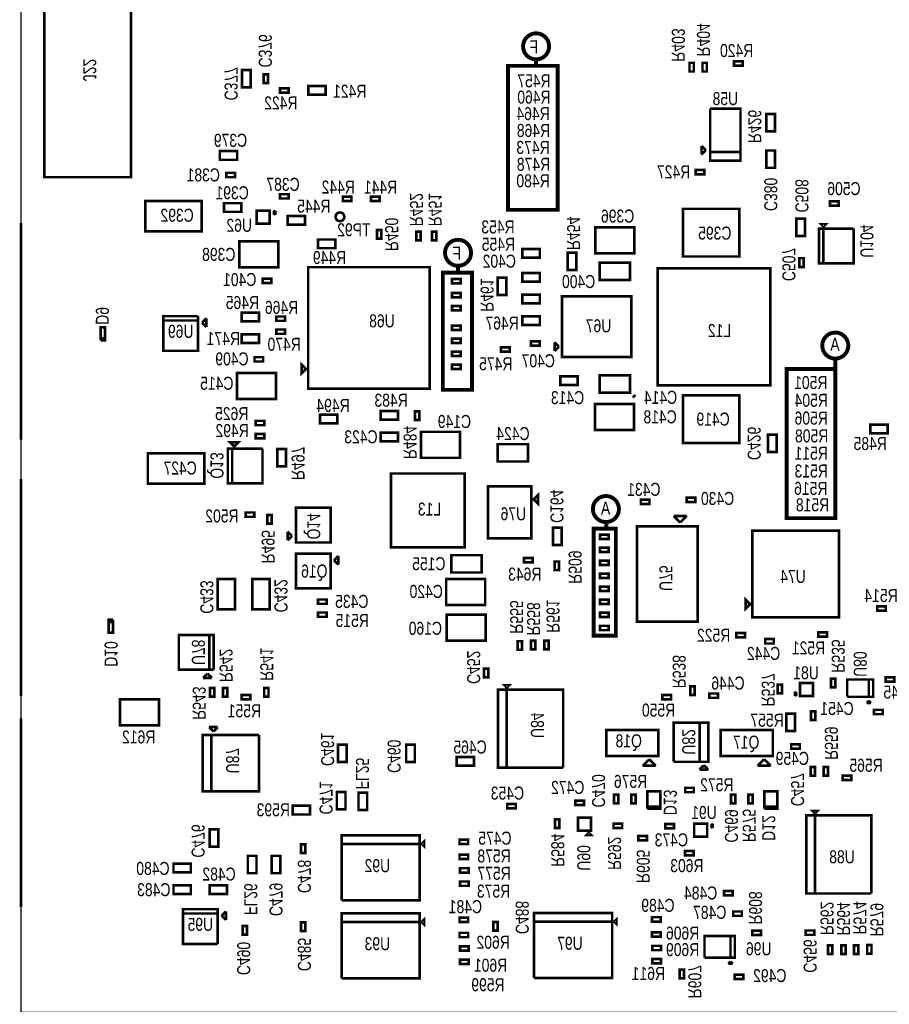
# Model space of a CAD drawing. Extents: x -387 to 3825, y -1404 to 6494.
# Tile 1 of 5: x -153 to 1853, y -132 to 2139. Entities that reach past the tile are written whole.
import ezdxf
from ezdxf.enums import TextEntityAlignment as Align

# ---------------------------------------------------------------- set-up
doc = ezdxf.new("R2010")
doc.units = 0
for name, color, linetype in [('BG_OUTLINE', 95, 'CONTINUOUS'), ('PG_ASSEMBLY_BOTTOM', 52, 'CONTINUOUS'), ('RD_ASSEMBLY_BOTTOM', 52, 'CONTINUOUS')]:
    doc.layers.add(name, color=color, linetype=linetype)

msp = doc.modelspace()

# ---------------------------------------------------------------- linework, layer by layer
at = {"layer": 'BG_OUTLINE'}
msp.add_lwpolyline([(-149.99, -150), (3196.46, -150), (3196.46, 5759.32), (-149.99, 5759.32)], close=True, dxfattribs=at)
at = {"layer": 'BG_OUTLINE', "const_width": 6}
for points in [[(-149.99, 1669.61), (-149.99, 1169.61)], [(-149.99, 1079.06), (-149.99, 579.06)], [(-149.99, 527.12), (-149.99, 92.12)]]:
    msp.add_lwpolyline(points, dxfattribs=at)
at = {"layer": 'PG_ASSEMBLY_BOTTOM'}
for points, const_width in [([(-96.45, 2295.4), (-96.45, 1775.4), (103.55, 1775.4), (103.55, 2295.4), (-96.45, 2295.4)], 6), ([(1038, 2047), (1038, 2032)], 9), ([(1514.55, 2032.4), (1494.55, 2032.4), (1494.55, 2042.4), (1514.55, 2042.4), (1514.55, 2032.4)], 6), ([(359.53, 1982.4), (359.53, 2022.4), (379.53, 2022.4), (379.53, 1982.4), (359.53, 1982.4)], 6), ([(1080, 1700), (973, 1700), (973, 2032), (1088, 2032), (1088, 1700), (1080, 1700)], 9), ([(1391.73, 2019.03), (1391.73, 2039.03), (1401.73, 2039.03), (1401.73, 2019.03), (1391.73, 2019.03)], 6), ([(1421.73, 2019.03), (1421.73, 2039.03), (1431.73, 2039.03), (1431.73, 2019.03), (1421.73, 2019.03)], 6), ([(419.53, 2012.4), (419.53, 1992.4), (409.53, 1992.4), (409.53, 2012.4), (419.53, 2012.4)], 6), ([(447.56, 1980.4), (467.56, 1980.4), (467.56, 1970.4), (447.56, 1970.4), (447.56, 1980.4)], 6), ([(552.56, 1965.4), (512.56, 1965.4), (512.56, 1985.4), (552.56, 1985.4), (552.56, 1965.4)], 6), ([(1439.46, 1933.52), (1509.46, 1933.52), (1509.46, 1813.52), (1439.46, 1813.52), (1439.46, 1833.52), (1509.46, 1833.52)], 6), ([(1509.46, 1833.52), (1439.46, 1833.52), (1439.46, 1933.52)], 6), ([(1569.28, 1880.9), (1569.28, 1920.9), (1589.28, 1920.9), (1589.28, 1880.9), (1569.28, 1880.9)], 6), ([(1419.46, 1827.52), (1419.46, 1847.52)], 6), ([(1419.46, 1847.52), (1429.46, 1837.52)], 6), ([(1429.46, 1837.52), (1419.46, 1827.52)], 6), ([(1588.77, 1836.83), (1588.77, 1796.83), (1568.77, 1796.83), (1568.77, 1836.83), (1588.77, 1836.83)], 6), ([(348.55, 1815.4), (308.55, 1815.4), (308.55, 1835.4), (348.55, 1835.4), (348.55, 1815.4)], 6), ([(1426.2, 1781.63), (1406.2, 1781.63), (1406.2, 1791.63), (1426.2, 1791.63), (1426.2, 1781.63)], 6), ([(323.55, 1785.4), (343.55, 1785.4), (343.55, 1775.4), (323.55, 1775.4), (323.55, 1785.4)], 6), ([(447.59, 1736.17), (467.59, 1736.17), (467.59, 1726.17), (447.59, 1726.17), (447.59, 1736.17)], 6), ([(592.25, 1730.4), (612.25, 1730.4), (612.25, 1720.4), (592.25, 1720.4), (592.25, 1730.4)], 6), ([(677.25, 1720.4), (657.25, 1720.4), (657.25, 1730.4), (677.25, 1730.4), (677.25, 1720.4)], 6), ([(136.55, 1720.4), (266.55, 1720.4), (266.55, 1650.4), (136.55, 1650.4), (136.55, 1720.4)], 6), ([(358.37, 1695.39), (318.37, 1695.39), (318.37, 1715.39), (358.37, 1715.39), (358.37, 1695.39)], 6), ([(1506.55, 1702.4), (1376.55, 1702.4), (1376.55, 1592.4), (1506.55, 1592.4), (1506.55, 1702.4)], 6), ([(1735.69, 1709.78), (1715.69, 1709.78), (1715.69, 1719.78), (1735.69, 1719.78), (1735.69, 1709.78)], 6), ([(423.35, 1668.37), (393.35, 1668.37), (393.35, 1698.37), (423.35, 1698.37), (423.35, 1668.37)], 6), ([(431.35, 1693.37), (436.35, 1698.37)], 6), ([(436.35, 1688.37), (431.35, 1693.37)], 6), ([(436.35, 1698.37), (436.35, 1688.37)], 6), ([(504.78, 1665.63), (464.78, 1665.63), (464.78, 1685.63), (504.78, 1685.63), (504.78, 1665.63)], 6), ([(1658.22, 1679.38), (1658.22, 1639.38), (1638.22, 1639.38), (1638.22, 1679.38), (1658.22, 1679.38)], 6), ([(1174.55, 1659.4), (1264.55, 1659.4), (1264.55, 1599.4), (1174.55, 1599.4), (1174.55, 1659.4)], 6), ([(1770.72, 1656.65), (1770.72, 1576.65), (1690.72, 1576.65), (1690.72, 1656.65), (1700.72, 1656.65), (1700.72, 1576.65)], 6), ([(1700.72, 1661.65), (1695.72, 1666.65), (1705.72, 1666.65), (1700.72, 1661.65)], 6), ([(1700.72, 1576.65), (1700.72, 1656.65), (1770.72, 1656.65)], 6), ([(680.99, 1653.57), (680.99, 1633.57), (670.99, 1633.57), (670.99, 1653.57), (680.99, 1653.57)], 6), ([(771.98, 1649.57), (771.98, 1629.57), (761.98, 1629.57), (761.98, 1649.57), (771.98, 1649.57)], 6), ([(807.98, 1649.57), (807.98, 1629.57), (797.98, 1629.57), (797.98, 1649.57), (807.98, 1649.57)], 6), ([(443.5, 1567.26), (353.5, 1567.26), (353.5, 1627.26), (443.5, 1627.26), (443.5, 1567.26)], 6), ([(535.1, 1631.55), (575.1, 1631.55), (575.1, 1611.55), (535.1, 1611.55), (535.1, 1631.55)], 6), ([(1006.55, 1609.4), (1046.55, 1609.4), (1046.55, 1589.4), (1006.55, 1589.4), (1006.55, 1609.4)], 6), ([(1110.55, 1561.4), (1110.55, 1601.4), (1130.55, 1601.4), (1130.55, 1561.4), (1110.55, 1561.4)], 6), ([(1655.22, 1588.49), (1655.22, 1568.49), (1645.22, 1568.49), (1645.22, 1588.49), (1655.22, 1588.49)], 6), ([(512.37, 1287.76), (792.37, 1287.76), (792.37, 1567.76), (512.37, 1567.76), (512.37, 1287.76)], 6), ([(858, 1556), (858, 1571)], 9), ([(1184.55, 1578.4), (1254.55, 1578.4), (1254.55, 1538.4), (1184.55, 1538.4), (1184.55, 1578.4)], 6), ([(1318.25, 1565.4), (1578.25, 1565.4), (1578.25, 1295.4), (1318.25, 1295.4), (1318.25, 1565.4)], 6), ([(427.55, 1531.26), (407.55, 1531.26), (407.55, 1541.26), (427.55, 1541.26), (427.55, 1531.26)], 6), ([(879, 1285), (823, 1285), (823, 1555), (890, 1555), (890, 1285), (867, 1285)], 9), ([(969.55, 1543.4), (969.55, 1503.4), (949.55, 1503.4), (949.55, 1543.4), (969.55, 1543.4)], 6), ([(1006.55, 1554.4), (1046.55, 1554.4), (1046.55, 1534.4), (1006.55, 1534.4), (1006.55, 1554.4)], 6), ([(864.06, 1530.48), (844.06, 1530.48), (844.06, 1540.48), (864.06, 1540.48), (864.06, 1530.48)], 6), ([(864.06, 1497.98), (844.06, 1497.98), (844.06, 1507.98), (864.06, 1507.98), (864.06, 1497.98)], 6), ([(1006.55, 1504.4), (1046.55, 1504.4), (1046.55, 1484.4), (1006.55, 1484.4), (1006.55, 1504.4)], 6), ([(1097.55, 1360.4), (1257.55, 1360.4), (1257.55, 1500.4), (1097.55, 1500.4), (1097.55, 1360.4)], 6), ([(864.06, 1467.98), (844.06, 1467.98), (844.06, 1477.98), (864.06, 1477.98), (864.06, 1467.98)], 6), ([(258.48, 1454.82), (178.48, 1454.82), (178.48, 1374.82), (258.48, 1374.82), (258.48, 1444.82), (178.48, 1444.82)], 6), ([(178.48, 1444.82), (258.48, 1444.82), (258.48, 1454.82)], 6), ([(399.06, 1443.17), (359.06, 1443.17), (359.06, 1463.17), (399.06, 1463.17), (399.06, 1443.17)], 6), ([(459.06, 1444), (439.06, 1444), (439.06, 1454), (459.06, 1454), (459.06, 1444)], 6), ([(1046.55, 1434.4), (1006.55, 1434.4), (1006.55, 1454.4), (1046.55, 1454.4), (1046.55, 1434.4)], 6), ([(33.6, 1398.8), (33.6, 1428.8), (43.6, 1428.8), (43.6, 1403.8), (33.6, 1403.8)], 6), ([(267.48, 1439.82), (277.48, 1449.82)], 6), ([(277.48, 1429.82), (267.48, 1439.82)], 6), ([(277.48, 1449.82), (277.48, 1429.82)], 6), ([(844.06, 1432.98), (864.06, 1432.98), (864.06, 1422.98), (844.06, 1422.98), (844.06, 1432.98)], 6), ([(399.06, 1393.17), (359.06, 1393.17), (359.06, 1413.17), (399.06, 1413.17), (399.06, 1393.17)], 6), ([(459.06, 1414), (439.06, 1414), (439.06, 1424), (459.06, 1424), (459.06, 1414)], 6), ([(33.6, 1403.8), (43.6, 1403.8), (43.6, 1398.8), (33.6, 1398.8)], 6), ([(844.06, 1402.98), (864.06, 1402.98), (864.06, 1392.98), (844.06, 1392.98), (844.06, 1402.98)], 6), ([(976.97, 1373.22), (956.97, 1373.22), (956.97, 1383.22), (976.97, 1383.22), (976.97, 1373.22)], 6), ([(1046.05, 1386.9), (1026.05, 1386.9), (1026.05, 1396.9), (1046.05, 1396.9), (1046.05, 1386.9)], 6), ([(1080.55, 1374.4), (1080.55, 1394.4)], 6), ([(1080.55, 1394.4), (1090.55, 1384.4)], 6), ([(1090.55, 1384.4), (1080.55, 1374.4)], 6), ([(408.55, 1350.26), (388.55, 1350.26), (388.55, 1360.26), (408.55, 1360.26), (408.55, 1350.26)], 6), ([(844.06, 1372.98), (864.06, 1372.98), (864.06, 1362.98), (844.06, 1362.98), (844.06, 1372.98)], 6), ([(507.37, 1332.76), (497.37, 1322.76), (497.37, 1342.76), (507.37, 1332.76)], 6), ([(844.06, 1342.98), (864.06, 1342.98), (864.06, 1332.98), (844.06, 1332.98), (844.06, 1342.98)], 6), ([(1728, 1333), (1728, 1357)], 9), ([(438, 1264), (348, 1264), (348, 1324), (438, 1324), (438, 1264)], 6), ([(1133.97, 1295.9), (1093.97, 1295.9), (1093.97, 1315.9), (1133.97, 1315.9), (1133.97, 1295.9)], 6), ([(1184.55, 1318.4), (1254.55, 1318.4), (1254.55, 1278.4), (1184.55, 1278.4), (1184.55, 1318.4)], 6), ([(1720, 989), (1616, 989), (1616, 1333), (1728, 1333), (1728, 989), (1720, 989)], 9), ([(1262, 1272), (1266, 1268)], 9), ([(1506.55, 1272.4), (1376.55, 1272.4), (1376.55, 1162.4), (1506.55, 1162.4), (1506.55, 1272.4)], 6), ([(1173.55, 1252.4), (1263.55, 1252.4), (1263.55, 1192.4), (1173.55, 1192.4), (1173.55, 1252.4)], 6), ([(579.4, 1207.65), (539.4, 1207.65), (539.4, 1227.65), (579.4, 1227.65), (579.4, 1207.65)], 6), ([(679.55, 1236.4), (719.55, 1236.4), (719.55, 1216.4), (679.55, 1216.4), (679.55, 1236.4)], 6), ([(768.55, 1235.4), (768.55, 1215.4), (758.55, 1215.4), (758.55, 1235.4), (768.55, 1235.4)], 6), ([(391.05, 1213.36), (411.05, 1213.36), (411.05, 1203.36), (391.05, 1203.36), (391.05, 1213.36)], 6), ([(1808.89, 1204.46), (1848.89, 1204.46), (1848.89, 1184.46), (1808.89, 1184.46), (1808.89, 1204.46)], 6), ([(391.05, 1183.36), (411.05, 1183.36), (411.05, 1173.36), (391.05, 1173.36), (391.05, 1183.36)], 6), ([(679.55, 1186.4), (719.55, 1186.4), (719.55, 1166.4), (679.55, 1166.4), (679.55, 1186.4)], 6), ([(862.48, 1128.11), (772.48, 1128.11), (772.48, 1188.11), (862.48, 1188.11), (862.48, 1128.11)], 6), ([(1592.6, 1181.55), (1592.6, 1141.55), (1572.6, 1141.55), (1572.6, 1181.55), (1592.6, 1181.55)], 6), ([(342.01, 1154.26), (332.01, 1164.26), (352.01, 1164.26), (342.01, 1154.26)], 6), ([(949.48, 1159.6), (1019.48, 1159.6), (1019.48, 1119.6), (949.48, 1119.6), (949.48, 1159.6)], 6), ([(142.55, 1138.4), (272.55, 1138.4), (272.55, 1068.4), (142.55, 1068.4), (142.55, 1138.4)], 6), ([(407.01, 1149.26), (407.01, 1069.26), (327.01, 1069.26), (327.01, 1149.26), (337.01, 1149.26), (337.01, 1069.26)], 6), ([(337.01, 1069.26), (337.01, 1149.26), (407.01, 1149.26)], 6), ([(461.05, 1148.36), (461.05, 1108.36), (441.05, 1108.36), (441.05, 1148.36), (461.05, 1148.36)], 6), ([(873.07, 1091.93), (873.07, 921.93), (703.07, 921.93), (703.07, 1091.93), (873.07, 1091.93)], 6), ([(1027.31, 1062.58), (927.31, 1062.58), (927.31, 942.58), (1027.31, 942.58), (1027.31, 1062.58)], 6), ([(1032.31, 1032.58), (1042.31, 1042.58), (1042.31, 1022.58), (1032.31, 1032.58)], 6), ([(1299.53, 1021.4), (1279.53, 1021.4), (1279.53, 1031.4), (1299.53, 1031.4), (1299.53, 1021.4)], 6), ([(1405.55, 1026.4), (1385.55, 1026.4), (1385.55, 1036.4), (1405.55, 1036.4), (1405.55, 1026.4)], 6), ([(388, 992), (368, 992), (368, 1002), (388, 1002), (388, 992)], 6), ([(484.03, 932.87), (484.03, 1012.87), (564.03, 1012.87), (564.03, 932.87), (484.03, 932.87)], 6), ([(418, 976), (418, 996), (428, 996), (428, 976), (418, 976)], 6), ([(1200, 980), (1200, 965)], 9), ([(1370.55, 978.9), (1355.55, 993.9)], 6), ([(1355.55, 993.9), (1385.55, 993.9)], 6), ([(1385.55, 993.9), (1370.55, 978.9)], 6), ([(465.03, 937.87), (465.03, 957.87)], 6), ([(465.03, 957.87), (475.03, 947.87)], 6), ([(1096.99, 966.82), (1096.99, 926.82), (1076.99, 926.82), (1076.99, 966.82), (1096.99, 966.82)], 6), ([(1222, 965), (1171, 965), (1171, 718), (1222, 718), (1222, 965)], 9), ([(1205.55, 940.72), (1185.55, 940.72), (1185.55, 950.72), (1205.55, 950.72), (1205.55, 940.72)], 6), ([(1410.55, 970.4), (1410.55, 750.4), (1270.55, 750.4), (1270.55, 970.4), (1410.55, 970.4)], 6), ([(1536.55, 960.4), (1736.55, 960.4), (1736.55, 760.4), (1536.55, 760.4), (1536.55, 960.4)], 6), ([(475.03, 947.87), (465.03, 937.87)], 6), ([(564.03, 906.87), (564.03, 826.87), (484.03, 826.87), (484.03, 906.87), (564.03, 906.87)], 6), ([(1205.55, 910.72), (1185.55, 910.72), (1185.55, 920.72), (1205.55, 920.72), (1205.55, 910.72)], 6), ([(572.03, 891.87), (582.03, 901.87)], 6), ([(582.03, 881.87), (572.03, 891.87)], 6), ([(582.03, 901.87), (582.03, 881.87)], 6), ([(912.55, 863.6), (842.55, 863.6), (842.55, 903.6), (912.55, 903.6), (912.55, 863.6)], 6), ([(1009.99, 896.82), (1029.99, 896.82), (1029.99, 886.82), (1009.99, 886.82), (1009.99, 896.82)], 6), ([(1090.82, 889.01), (1090.82, 869.01), (1080.82, 869.01), (1080.82, 889.01), (1090.82, 889.01)], 6), ([(1205.55, 880.72), (1185.55, 880.72), (1185.55, 890.72), (1205.55, 890.72), (1205.55, 880.72)], 6), ([(1205.55, 850.72), (1185.55, 850.72), (1185.55, 860.72), (1205.55, 860.72), (1205.55, 850.72)], 6), ([(303.59, 778.62), (303.59, 848.62), (343.59, 848.62), (343.59, 778.62), (303.59, 778.62)], 6), ([(383.59, 778.62), (383.59, 848.62), (423.59, 848.62), (423.59, 778.62), (383.59, 778.62)], 6), ([(920.55, 788.6), (830.55, 788.6), (830.55, 848.6), (920.55, 848.6), (920.55, 788.6)], 6), ([(1205.55, 820.72), (1185.55, 820.72), (1185.55, 830.72), (1205.55, 830.72), (1205.55, 820.72)], 6), ([(535.05, 801.4), (555.05, 801.4), (555.05, 791.4), (535.05, 791.4), (535.05, 801.4)], 6), ([(1205.55, 790.72), (1185.55, 790.72), (1185.55, 800.72), (1205.55, 800.72), (1205.55, 790.72)], 6), ([(1531.55, 790.4), (1521.55, 780.4), (1521.55, 800.4), (1531.55, 790.4)], 6), ([(535.05, 771.4), (555.05, 771.4), (555.05, 761.4), (535.05, 761.4), (535.05, 771.4)], 6), ([(1205.55, 760.72), (1185.55, 760.72), (1185.55, 770.72), (1205.55, 770.72), (1205.55, 760.72)], 6), ([(1844.55, 775.4), (1824.55, 775.4), (1824.55, 785.4), (1844.55, 785.4), (1844.55, 775.4)], 6), ([(62.3, 749.75), (52.3, 749.75), (52.3, 754.75), (62.3, 754.75)], 6), ([(62.3, 754.75), (62.3, 724.75), (52.3, 724.75), (52.3, 749.75), (62.3, 749.75)], 6), ([(921.55, 706.6), (831.55, 706.6), (831.55, 766.6), (921.55, 766.6), (921.55, 706.6)], 6), ([(1205.55, 730.72), (1185.55, 730.72), (1185.55, 740.72), (1205.55, 740.72), (1205.55, 730.72)], 6), ([(1519.55, 713.93), (1499.55, 713.93), (1499.55, 723.93), (1519.55, 723.93), (1519.55, 713.93)], 6), ([(1688.78, 725.4), (1708.78, 725.4), (1708.78, 715.4), (1688.78, 715.4), (1688.78, 725.4)], 6), ([(294.1, 639.5), (294.1, 719.5), (214.1, 719.5), (214.1, 639.5), (284.1, 639.5), (284.1, 719.5)], 6), ([(284.1, 719.5), (284.1, 639.5), (294.1, 639.5)], 6), ([(995.28, 685.3), (995.28, 705.3), (1005.28, 705.3), (1005.28, 685.3), (995.28, 685.3)], 6), ([(1036.28, 706.3), (1036.28, 686.3), (1026.28, 686.3), (1026.28, 706.3), (1036.28, 706.3)], 6), ([(1066.97, 706.2), (1066.97, 686.2), (1056.97, 686.2), (1056.97, 706.2), (1066.97, 706.2)], 6), ([(1566.32, 709.98), (1586.32, 709.98), (1586.32, 699.98), (1566.32, 699.98), (1566.32, 709.98)], 6), ([(928, 642), (928, 622), (918, 622), (918, 642), (928, 642)], 6), ([(270.1, 620.5), (280.1, 630.5)], 6), ([(290.1, 620.5), (270.1, 620.5)], 6), ([(280.1, 630.5), (290.1, 620.5)], 6), ([(1728.25, 619.06), (1728.25, 599.06), (1718.25, 599.06), (1718.25, 619.06), (1728.25, 619.06)], 6), ([(1755.46, 576.92), (1755.46, 616.92), (1815.46, 616.92), (1815.46, 576.92), (1805.46, 576.92), (1805.46, 616.92)], 6), ([(1805.46, 616.92), (1805.46, 576.92), (1755.46, 576.92)], 6), ([(1864.46, 611.91), (1844.46, 611.91), (1844.46, 621.91), (1864.46, 621.91), (1864.46, 611.91)], 6), ([(286.02, 577.29), (286.02, 597.29), (296.02, 597.29), (296.02, 577.29), (286.02, 577.29)], 6), ([(316.02, 577.29), (316.02, 597.29), (326.02, 597.29), (326.02, 577.29), (316.02, 577.29)], 6), ([(410.78, 577.29), (410.78, 597.29), (420.78, 597.29), (420.78, 577.29), (410.78, 577.29)], 6), ([(1100.4, 413.43), (950.4, 413.43), (950.4, 593.43), (970.4, 593.43), (970.4, 413.43)], 6), ([(970.4, 598.43), (965.4, 603.43), (975.4, 603.43), (970.4, 598.43)], 6), ([(970.4, 413.43), (970.4, 593.43), (1100.4, 593.43), (1100.4, 413.43)], 6), ([(1403.84, 601.38), (1403.84, 581.38), (1393.84, 581.38), (1393.84, 601.38), (1403.84, 601.38)], 6), ([(1595.25, 585.16), (1595.25, 605.16), (1605.25, 605.16), (1605.25, 585.16), (1595.25, 585.16)], 6), ([(1634.83, 588.59), (1639.83, 583.59)], 6), ([(1634.83, 578.59), (1634.83, 588.59)], 6), ([(1646.83, 608.59), (1676.83, 608.59), (1676.83, 578.59), (1646.83, 578.59), (1646.83, 608.59)], 6), ([(168.55, 511.4), (78.55, 511.4), (78.55, 571.4), (168.55, 571.4), (168.55, 511.4)], 6), ([(358.74, 581.27), (378.74, 581.27), (378.74, 571.27), (358.74, 571.27), (358.74, 581.27)], 6), ([(1349.45, 571.34), (1329.45, 571.34), (1329.45, 581.34), (1349.45, 581.34), (1349.45, 571.34)], 6), ([(1457.51, 574.63), (1437.51, 574.63), (1437.51, 584.63), (1457.51, 584.63), (1457.51, 574.63)], 6), ([(1639.83, 583.59), (1634.83, 578.59)], 6), ([(1800.46, 562.92), (1805.46, 567.92)], 6), ([(1805.46, 567.92), (1810.46, 562.92)], 6), ([(1672.18, 523.4), (1672.18, 543.4), (1682.18, 543.4), (1682.18, 523.4), (1672.18, 523.4)], 6), ([(1810.46, 562.92), (1800.46, 562.92)], 6), ([(1837.46, 536.9), (1817.46, 536.9), (1817.46, 546.9), (1837.46, 546.9), (1837.46, 536.9)], 6), ([(1635.32, 537.97), (1635.32, 497.97), (1615.32, 497.97), (1615.32, 537.97), (1635.32, 537.97)], 6), ([(283.82, 507.12), (303.82, 507.12)], 6), ([(293.82, 497.12), (283.82, 507.12)], 6), ([(303.82, 507.12), (293.82, 497.12)], 6), ([(1319.95, 440.4), (1199.95, 440.4), (1199.95, 500.4), (1319.95, 500.4), (1319.95, 440.4)], 6), ([(1415, 517.08), (1415, 427.08), (1355, 427.08)], 6), ([(1355, 427.08), (1355, 517.08), (1435, 517.08), (1435, 427.08), (1415, 427.08), (1415, 517.08)], 6), ([(1583.95, 440.4), (1463.95, 440.4), (1463.95, 500.4), (1583.95, 500.4), (1583.95, 440.4)], 6), ([(398.82, 489.12), (398.82, 359.12), (268.82, 359.12), (268.82, 489.12), (288.82, 489.12), (288.82, 359.12)], 6), ([(288.82, 359.12), (288.82, 489.12), (398.82, 489.12)], 6), ([(600.91, 466.6), (600.91, 426.6), (580.91, 426.6), (580.91, 466.6), (600.91, 466.6)], 6), ([(758.39, 466.6), (758.39, 426.6), (738.39, 426.6), (738.39, 466.6), (758.39, 466.6)], 6), ([(1626.34, 467.41), (1646.34, 467.41), (1646.34, 457.41), (1626.34, 457.41), (1626.34, 467.41)], 6), ([(895.06, 418.11), (855.06, 418.11), (855.06, 438.11), (895.06, 438.11), (895.06, 418.11)], 6), ([(1283.95, 417.9), (1298.95, 432.9)], 6), ([(1298.95, 432.9), (1313.95, 417.9)], 6), ([(1548.95, 417.9), (1563.95, 432.9)], 6), ([(1563.95, 432.9), (1578.95, 417.9)], 6), ([(1313.95, 417.9), (1283.95, 417.9)], 6), ([(1415, 409.08), (1425, 419.08)], 6), ([(1435, 409.08), (1415, 409.08)], 6), ([(1425, 419.08), (1435, 409.08)], 6), ([(1578.95, 417.9), (1548.95, 417.9)], 6), ([(1681.28, 415.3), (1681.28, 395.3), (1671.28, 395.3), (1671.28, 415.3), (1681.28, 415.3)], 6), ([(1711, 415), (1711, 395), (1701, 395), (1701, 415), (1711, 415)], 6), ([(1765, 385), (1745, 385), (1745, 395), (1765, 395), (1765, 385)], 6), ([(1401.82, 357.11), (1381.82, 357.11), (1381.82, 367.11), (1401.82, 367.11), (1401.82, 357.11)], 6), ([(598.47, 357.36), (598.47, 317.36), (578.47, 317.36), (578.47, 357.36), (598.47, 357.36)], 6), ([(628.47, 316.18), (628.47, 356.18), (648.47, 356.18), (648.47, 316.18), (628.47, 316.18)], 6), ([(1217.55, 331.11), (1217.55, 351.11), (1227.55, 351.11), (1227.55, 331.11), (1217.55, 331.11)], 6), ([(1257.55, 331.11), (1257.55, 351.11), (1267.55, 351.11), (1267.55, 331.11), (1257.55, 331.11)], 6), ([(1294.55, 318.74), (1294.55, 358.74), (1324.55, 358.74), (1324.55, 323.74), (1294.55, 323.74)], 6), ([(1487.55, 331.11), (1487.55, 351.11), (1497.55, 351.11), (1497.55, 331.11), (1487.55, 331.11)], 6), ([(1527.55, 331.11), (1527.55, 351.11), (1537.55, 351.11), (1537.55, 331.11), (1527.55, 331.11)], 6), ([(1564.55, 318.74), (1564.55, 358.74), (1594.55, 358.74), (1594.55, 323.74), (1564.55, 323.74)], 6), ([(476.68, 325.63), (516.68, 325.63), (516.68, 305.63), (476.68, 305.63), (476.68, 325.63)], 6), ([(991.3, 319.55), (971.3, 319.55), (971.3, 329.55), (991.3, 329.55), (991.3, 319.55)], 6), ([(1128.53, 337.4), (1148.53, 337.4), (1148.53, 327.4), (1128.53, 327.4), (1128.53, 337.4)], 6), ([(1294.55, 323.74), (1324.55, 323.74), (1324.55, 318.74), (1294.55, 318.74)], 6), ([(1564.55, 323.74), (1594.55, 323.74), (1594.55, 318.74), (1564.55, 318.74)], 6), ([(1081.55, 274.19), (1081.55, 294.19), (1091.55, 294.19), (1091.55, 274.19), (1081.55, 274.19)], 6), ([(1134.55, 268.4), (1134.55, 298.4), (1164.55, 298.4), (1164.55, 268.4), (1134.55, 268.4)], 6), ([(1811.4, 123.43), (1661.4, 123.43), (1661.4, 303.43), (1681.4, 303.43), (1681.4, 123.43)], 6), ([(1681.4, 308.43), (1676.4, 313.43), (1686.4, 313.43), (1681.4, 308.43)], 6), ([(1681.4, 123.43), (1681.4, 303.43), (1811.4, 303.43), (1811.4, 123.43)], 6), ([(285.43, 231.15), (285.43, 271.15), (305.43, 271.15), (305.43, 231.15), (285.43, 231.15)], 6), ([(1236.57, 274.4), (1216.57, 274.4), (1216.57, 284.4), (1236.57, 284.4), (1236.57, 274.4)], 6), ([(1336.36, 283.66), (1356.36, 283.66), (1356.36, 273.66), (1336.36, 273.66), (1336.36, 283.66)], 6), ([(1432.57, 254.21), (1402.57, 254.21), (1402.57, 284.21), (1432.57, 284.21), (1432.57, 254.21)], 6), ([(1440.57, 279.21), (1445.57, 284.21)], 6), ([(1445.57, 274.21), (1440.57, 279.21)], 6), ([(1445.57, 284.21), (1445.57, 274.21)], 6), ([(589.43, 107.6), (589.43, 257.6), (769.43, 257.6), (769.43, 237.6), (589.43, 237.6)], 6), ([(774.43, 237.6), (779.43, 242.6), (779.43, 232.6), (774.43, 237.6)], 6), ([(881.3, 237.72), (861.3, 237.72), (861.3, 247.72), (881.3, 247.72), (881.3, 237.72)], 6), ([(1164.55, 258.4), (1154.55, 258.4), (1159.55, 263.4), (1164.55, 258.4)], 6), ([(1274, 256), (1294, 256), (1294, 246), (1274, 246), (1274, 256)], 6), ([(495.55, 216.7), (495.55, 236.7), (505.55, 236.7), (505.55, 216.7), (495.55, 216.7)], 6), ([(589.43, 237.6), (769.43, 237.6), (769.43, 107.6), (589.43, 107.6)], 6), ([(393.14, 210.27), (393.14, 170.27), (373.14, 170.27), (373.14, 210.27), (393.14, 210.27)], 6), ([(428.14, 170.27), (428.14, 210.27), (448.14, 210.27), (448.14, 170.27), (428.14, 170.27)], 6), ([(861.3, 212.72), (881.3, 212.72), (881.3, 202.72), (861.3, 202.72), (861.3, 212.72)], 6), ([(1381.2, 221.4), (1401.2, 221.4), (1401.2, 211.4), (1381.2, 211.4), (1381.2, 221.4)], 6), ([(241.68, 172.18), (201.68, 172.18), (201.68, 192.18), (241.68, 192.18), (241.68, 172.18)], 6), ([(882.3, 171.72), (862.3, 171.72), (862.3, 181.72), (882.3, 181.72), (882.3, 171.72)], 6), ([(241.68, 122.18), (201.68, 122.18), (201.68, 142.18), (241.68, 142.18), (241.68, 122.18)], 6), ([(325.25, 122.18), (285.25, 122.18), (285.25, 142.18), (325.25, 142.18), (325.25, 122.18)], 6), ([(882.2, 141.03), (862.2, 141.03), (862.2, 151.03), (882.2, 151.03), (882.2, 141.03)], 6), ([(1471.57, 129.38), (1491.57, 129.38), (1491.57, 119.38), (1471.57, 119.38), (1471.57, 129.38)], 6), ([(303.69, 7.21), (223.69, 7.21), (223.69, 87.21), (303.69, 87.21), (303.69, 77.21), (223.69, 77.21)], 6), ([(223.69, 77.21), (303.69, 77.21), (303.69, 7.21)], 6), ([(312.69, 72.21), (322.69, 82.21)], 6), ([(322.69, 62.21), (312.69, 72.21)], 6), ([(322.69, 82.21), (322.69, 62.21)], 6), ([(589.43, -72.4), (589.43, 77.6), (769.43, 77.6), (769.43, 57.6), (589.43, 57.6)], 6), ([(774.43, 57.6), (779.43, 62.6), (779.43, 52.6), (774.43, 57.6)], 6), ([(881.3, 57.72), (861.3, 57.72), (861.3, 67.72), (881.3, 67.72), (881.3, 57.72)], 6), ([(1033.43, -71.4), (1033.43, 78.6), (1213.43, 78.6), (1213.43, 58.6), (1033.43, 58.6)], 6), ([(1218.43, 58.6), (1223.43, 63.6), (1223.43, 53.6), (1218.43, 58.6)], 6), ([(1325.3, 58.72), (1305.3, 58.72), (1305.3, 68.72), (1325.3, 68.72), (1325.3, 58.72)], 6), ([(1512.53, 71.93), (1492.53, 71.93), (1492.53, 81.93), (1512.53, 81.93), (1512.53, 71.93)], 6), ([(361.55, 28.4), (361.55, 48.4), (371.55, 48.4), (371.55, 28.4), (361.55, 28.4)], 6), ([(495.55, 36.7), (495.55, 56.7), (505.55, 56.7), (505.55, 36.7), (495.55, 36.7)], 6), ([(589.43, 57.6), (769.43, 57.6), (769.43, -72.4), (589.43, -72.4)], 6), ([(939.55, 37.7), (939.55, 57.7), (949.55, 57.7), (949.55, 37.7), (939.55, 37.7)], 6), ([(1033.43, 58.6), (1213.43, 58.6), (1213.43, -71.4), (1033.43, -71.4)], 6), ([(861.3, 32.72), (881.3, 32.72), (881.3, 22.72), (861.3, 22.72), (861.3, 32.72)], 6), ([(1305.3, 33.72), (1325.3, 33.72), (1325.3, 23.72), (1305.3, 23.72), (1305.3, 33.72)], 6), ([(1486.43, 25.45), (1486.43, -24.55), (1426.43, -24.55)], 6), ([(1426.43, -24.55), (1426.43, 25.45), (1496.43, 25.45), (1496.43, -24.55), (1486.43, -24.55), (1486.43, 25.45)], 6), ([(1556.57, 27.4), (1536.57, 27.4), (1536.57, 37.4), (1556.57, 37.4), (1556.57, 27.4)], 6), ([(1660, 38), (1680, 38), (1680, 28), (1660, 28), (1660, 38)], 6), ([(882.3, -8.28), (862.3, -8.28), (862.3, 1.72), (882.3, 1.72), (882.3, -8.28)], 6), ([(1326.3, -7.28), (1306.3, -7.28), (1306.3, 2.72), (1326.3, 2.72), (1326.3, -7.28)], 6), ([(1711.17, -16.28), (1711.17, 3.72), (1721.17, 3.72), (1721.17, -16.28), (1711.17, -16.28)], 6), ([(1752.17, 3.72), (1752.17, -16.28), (1742.17, -16.28), (1742.17, 3.72), (1752.17, 3.72)], 6), ([(1781.17, 3.72), (1781.17, -16.28), (1771.17, -16.28), (1771.17, 3.72), (1781.17, 3.72)], 6), ([(1811.62, 4.53), (1811.62, -15.47), (1801.62, -15.47), (1801.62, 4.53), (1811.62, 4.53)], 6), ([(882.2, -38.97), (862.2, -38.97), (862.2, -28.97), (882.2, -28.97), (882.2, -38.97)], 6), ([(1326.2, -37.97), (1306.2, -37.97), (1306.2, -27.97), (1326.2, -27.97), (1326.2, -37.97)], 6), ([(1481.43, -38.55), (1486.43, -33.55)], 6), ([(1491.43, -38.55), (1481.43, -38.55)], 6), ([(1486.43, -33.55), (1491.43, -38.55)], 6), ([(1369, -72), (1369, -52), (1379, -52), (1379, -72), (1369, -72)], 6), ([(1515.7, -73.6), (1495.7, -73.6), (1495.7, -63.6), (1515.7, -63.6), (1515.7, -73.6)], 6)]:
    msp.add_lwpolyline(points, dxfattribs=dict(at, const_width=const_width))
for points, const_width in [([(1068, 2077, 1), (1008, 2077, 1), (1068, 2077)], 9), ([(595.55, 1683.9, 1), (575.55, 1683.9, 1), (595.55, 1683.9)], 6), ([(888, 1601, 1), (828, 1601, 1), (888, 1601)], 9), ([(1758, 1387, 1), (1698, 1387, 1), (1758, 1387)], 9), ([(1229, 1010, 1), (1169, 1010, 1), (1229, 1010)], 9)]:
    msp.add_lwpolyline(points, format="xyb", dxfattribs=dict(at, const_width=const_width))

# ---------------------------------------------------------------- texts
at = {"layer": 'PG_ASSEMBLY_BOTTOM', "text_generation_flag": 2, "width": 0.8}
for s, p in [('F', (1043, 2061)), ('F', (865, 1585)), ('A', (1738, 1375)), ('A', (1209, 997))]:
    msp.add_text(s, height=30, dxfattribs=at).set_placement(p)
at = {"layer": 'RD_ASSEMBLY_BOTTOM', "text_generation_flag": 2, "width": 0.8}
for s, p in [('R403', (1351, 2080)), ('R404', (1409, 2092)), ('C376', (398.47, 2066.6)), ('R452', (747.02, 1700.43)), ('R451', (790.02, 1700.43)), ('R450', (690.01, 1643.43)), ('U104', (1786, 1628)), ('C507', (1606, 1574)), ('R484', (732.45, 1163.6)), ('R495', (405, 923)), ('R509', (1113, 876)), ('U75', (1322.45, 850.6)), ('R555', (978, 761)), ('R561', (1062, 763)), ('R558', (1017.18, 756.5)), ('U78', (244.1, 679.5)), ('R535', (1719.75, 670.94)), ('R542', (308.02, 649.29)), ('R541', (401.78, 652.29)), ('C452', (879, 645)), ('R538', (1353, 635)), ('R537', (1558.25, 593.16)), ('R543', (246.02, 562.29)), ('U82', (1375, 473.08)), ('R559', (1704, 470)), ('U87', (323.18, 429.88)), ('C470', (1167, 360)), ('C457', (1626, 363)), ('C469', (1473.55, 279.11)), ('R575', (1514.55, 280.11)), ('R584', (1073, 223)), ('R592', (1204, 216)), ('R605', (1270, 186)), ('C478', (488.55, 162.7)), ('R608', (1529, 90)), ('C488', (991, 68)), ('R562', (1694, 66)), ('R564', (1732, 65)), ('R574', (1770, 67)), ('R579', (1809, 63)), ('C490', (348.55, -26.6)), ('C485', (488.55, -17.3)), ('C456', (1655, -21)), ('R607', (1389, -80))]:
    msp.add_text(s, height=30, rotation=270, dxfattribs=at).set_placement(p, align=Align.CENTER)
for s, p in [('R420', (1500.55, 2052.4)), ('R457', (1033.06, 1982.48)), ('R460', (1033.06, 1944.98)), ('R422', (449.44, 1931.6)), ('U58', (1474.54, 1941.48)), ('R464', (1031.06, 1906.98)), ('R468', (1031.94, 1868.02)), ('R473', (1030.94, 1829.02)), ('R478', (1031.94, 1790.02)), ('C381', (270.45, 1765.6)), ('R427', (1355.2, 1772.63)), ('C387', (454.41, 1743.83)), ('R480', (1030.94, 1752.02)), ('R442', (581.75, 1737.6)), ('R441', (679.25, 1737.4)), ('C506', (1748, 1734)), ('U62', (353.35, 1649.37)), ('C401', (354.55, 1524.26)), ('R466', (451.06, 1460)), ('U69', (218.48, 1404.82)), ('R470', (457.06, 1375)), ('C409', (336.55, 1341.26)), ('C407', (1043.05, 1336.9)), ('R475', (945, 1330)), ('R501', (1671.55, 1286.72)), ('R504', (1672.55, 1245.72)), ('R625', (336, 1215)), ('R506', (1672.55, 1204.72)), ('R492', (337, 1176)), ('R508', (1673.55, 1163.72)), ('R511', (1672.55, 1123.72)), ('R513', (1672.55, 1082.72)), ('C431', (1286.53, 1040.4)), ('R516', (1671.55, 1042.72)), ('C430', (1456.55, 1019.4)), ('R518', (1675.55, 1004.72)), ('R502', (313.44, 979.1)), ('R643', (1012, 845)), ('U74', (1630.45, 839.6)), ('R514', (1833.55, 795.4)), ('C435', (613, 782)), ('R515', (614, 738)), ('R522', (1447.55, 703.93)), ('R521', (1666.22, 674.6)), ('C442', (1562.68, 662.02)), ('C446', (1480.51, 593.63)), ('C445', (1877.46, 572.91)), ('R551', (365.26, 529.73)), ('R550', (1320.45, 531.34)), ('C451', (1732, 535)), ('R612', (121.55, 469.4)), ('C459', (1629, 420)), ('R565', (1799, 404)), ('R576', (1256, 367)), ('R572', (1454.82, 359.11)), ('C453', (972, 340)), ('C472', (1111, 353)), ('C475', (943, 236)), ('C473', (1350, 232)), ('R578', (941, 195)), ('R577', (941, 155)), ('R603', (1385.8, 172.6)), ('R573', (940, 114)), ('C484', (1417.43, 109.62)), ('C481', (875, 78)), ('C489', (1319, 81)), ('C487', (1438.53, 64.93)), ('U95', (263.69, 37.21)), ('R606', (1376, 17)), ('R602', (939, -4)), ('R609', (1376, -21)), ('R601', (933, -57)), ('R611', (1297, -76)), ('C492', (1577, -81)), ('R599', (927, -102))]:
    msp.add_text(s, height=30, dxfattribs=at).set_placement(p, align=Align.CENTER)
for s, p in [('J22', (-6.55, 1996.6)), ('C377', (319.53, 1952.4)), ('R426', (1527.28, 1853.9)), ('C380', (1564.23, 1697.17)), ('C508', (1636, 1694)), ('R454', (1109.55, 1607.4)), ('R461', (910, 1465)), ('D9', (22.6, 1434.8)), ('C426', (1526, 1123)), ('Q13', (287, 1080)), ('R497', (474, 1077)), ('C164', (1071, 978)), ('Q14', (510.03, 939.87)), ('C433', (263.59, 768.62)), ('C432', (434.59, 771.62)), ('D10', (42.7, 646.25)), ('U80', (1770.46, 622.92)), ('U84', (1026, 482)), ('C461', (542.09, 417.4)), ('C460', (695.61, 401.4)), ('FL25', (622.47, 363.18)), ('C471', (538.53, 305.64)), ('D13', (1332.55, 303.74)), ('D12', (1559.55, 244.74)), ('C476', (243.43, 206.15)), ('U90', (1133, 176)), ('FL26', (364.86, 73.73)), ('C479', (423.14, 71.27))]:
    msp.add_text(s, height=30, rotation=270, dxfattribs=at).set_placement(p)
for s, p in [('R421', (646.56, 1958.4)), ('C379', (371.55, 1845.4)), ('C391', (375.37, 1724.39)), ('C392', (248.45, 1672.6)), ('R445', (563.78, 1693.63)), ('C396', (1264.45, 1670.6)), ('TP92', (656, 1639)), ('R453', (988.45, 1645.6)), ('C395', (1488.55, 1631.4)), ('R455', (989.45, 1605.6)), ('C398', (344.5, 1582.26)), ('R449', (600, 1575)), ('C402', (991.45, 1566.6)), ('C400', (1174.45, 1519.6)), ('R465', (399.06, 1471.17)), ('U68', (712, 1429)), ('R467', (998, 1424)), ('U67', (1211.45, 1417.6)), ('L12', (1487.75, 1406.6)), ('R471', (355.06, 1388.17)), ('C415', (340, 1285)), ('R483', (742, 1246)), ('C413', (1148.97, 1251.9)), ('C414', (1363.45, 1252.6)), ('R494', (608, 1234)), ('C149', (888, 1197)), ('C418', (1362.45, 1207.6)), ('C419', (1484.55, 1202.4)), ('C423', (672.45, 1161.6)), ('C424', (1023, 1169)), ('R485', (1847, 1146)), ('C427', (255.45, 1089.6)), ('L13', (819, 995)), ('U76', (1015, 984)), ('C155', (829, 869)), ('Q16', (556.87, 851.97)), ('C420', (823, 805)), ('C160', (821, 720)), ('U81', (1690.17, 617.41)), ('R557', (1609, 508)), ('Q18', (1281.95, 460.4)), ('Q17', (1552.95, 457.4)), ('C465', (924.06, 446.11)), ('R593', (470.32, 301.37)), ('U91', (1454.57, 295.21)), ('U88', (1773, 193)), ('C480', (192.68, 166.18)), ('C482', (345.25, 153.18)), ('U92', (701.43, 172.6)), ('C483', (194.68, 117.18)), ('U93', (701.43, -7.4)), ('U97', (1145.43, -6.4)), ('U96', (1581, -19))]:
    msp.add_text(s, height=30, dxfattribs=at).set_placement(p)

doc.saveas('drawing.dxf')
